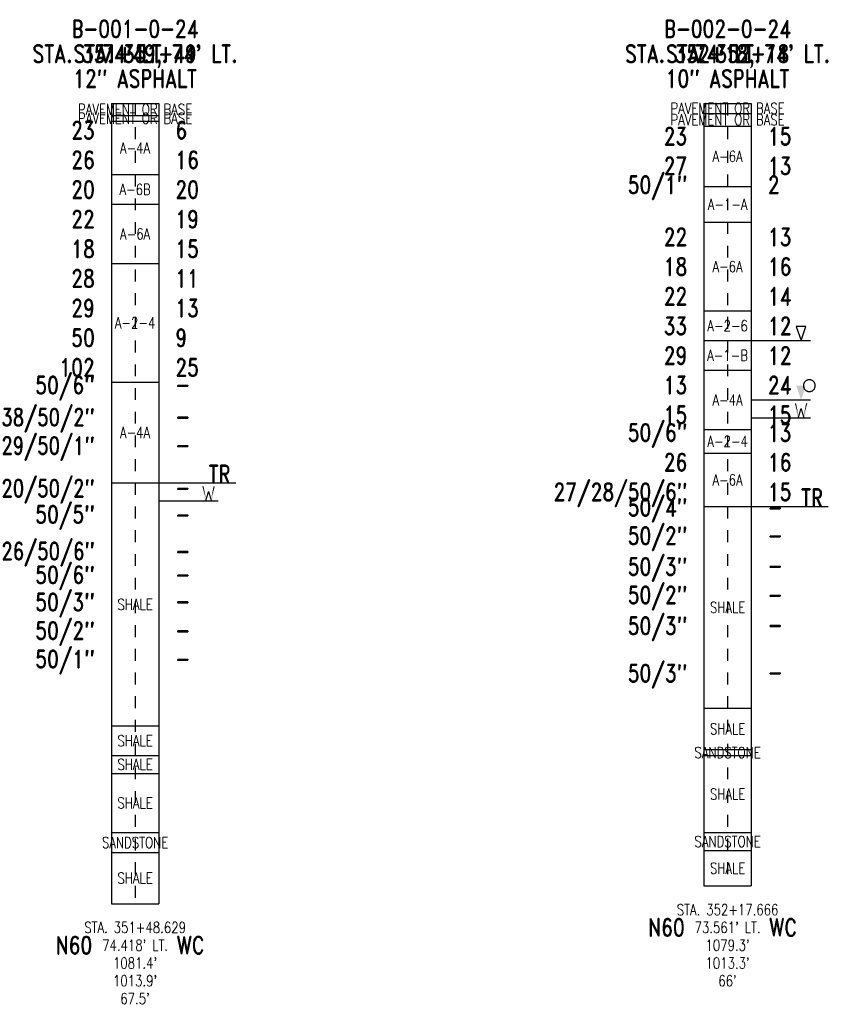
# Model space of a CAD drawing. Extents: x -0.97 to 5.85, y -0.85 to 7.46.
import ezdxf
from ezdxf.enums import TextEntityAlignment as Align

# ---------------------------------------------------------------- set-up
doc = ezdxf.new("R2010")
doc.units = 0
doc.linetypes.add('Dash', pattern=[0.12, 0.08, -0.04])
doc.linetypes.add('Solid', pattern=[0])
doc.layers.get('0').update_dxf_attribs({"linetype": 'Solid'})
for name, color, linetype in [('GT_PROJECT_CELLS', 7, 'Solid'), ('GT_PROJECT_SOIL_BORING', 7, 'Solid'), ('GT_PROJECT_TEXT', 7, 'Solid'), ('GT_PROJECT_TEXT_2', 7, 'Solid'), ('GT_PROJECT_TEXT_3', 7, 'Solid'), ('SC_SCRATCH1', 7, 'Solid'), ('SC_SCRATCH2', 7, 'Solid'), ('SC_SCRATCH3', 7, 'Solid'), ('SC_SCRATCH4', 7, 'Solid'), ('SC_SCRATCH5', 7, 'Solid'), ('SC_SCRATCH6', 7, 'Solid'), ('SC_SCRATCH9', 7, 'Solid')]:
    doc.layers.add(name, color=color, linetype=linetype)
doc.styles.add('ROMAND', font='romand', dxfattribs={"height": 1})

# ---------------------------------------------------------------- blocks, each defined once
blk = doc.blocks.new('DGRFC_OHDOT$FREE$WATER')
at = {"color": 7}
for points in [[(-0.035, 0.08), (-0.0193, 0), (-0.035, 0.08), (-0.0151, 0.0142)], [(-0.035, 0.08), (-0.0151, 0.0142), (-0.035, 0.08), (-0.028, 0.08)], [(0.035, 0.08), (0.028, 0.08), (0.035, 0.08), (0.0151, 0.0142)], [(0.0193, 0), (0.035, 0.08), (0.0193, 0), (0.0151, 0.0142)], [(-0.0193, 0), (-0.0123, 0), (-0.0193, 0), (0, 0.0415)], [(-0.0193, 0), (0, 0.0415), (-0.0193, 0), (-0.0151, 0.0142)], [(0, 0.0415), (-0.0035, 0.0533), (0, 0.0415), (-0.0151, 0.0142)], [(0.0151, 0.0142), (0.0035, 0.0533), (0.0151, 0.0142), (-0.0035, 0.0533)], [(0, 0.0415), (0.0151, 0.0142), (0, 0.0415), (-0.0035, 0.0533)], [(0, 0.0415), (0.0123, 0), (0, 0.0415), (0.0193, 0)], [(0, 0.0415), (0.0193, 0), (0, 0.0415), (0.0151, 0.0142)]]:
    blk.add_solid(points, dxfattribs=at)
blk = doc.blocks.new('DGRFC_OHDOT$WTLEV1')
at = {"color": 7, "linetype": 'Solid'}
blk.add_lwpolyline([(0, 0), (0.04, 0.12), (-0.04, 0.12), (0, 0)], dxfattribs=at)
blk = doc.blocks.new('DGRFC_OHDOT$WTLEV2')
at = {"color": 7}
blk.add_solid([(0, 0), (0.04, 0.12), (0, 0), (-0.04, 0.12)], dxfattribs=at)
blk = doc.blocks.new('DGRFC_CIRCLE')
at = {"color": 7, "linetype": 'Solid'}
blk.add_lwpolyline([(0, -0.5), (0.039, -0.498), (0.078, -0.494), (0.117, -0.486), (0.155, -0.476), (0.191, -0.462), (0.227, -0.446), (0.261, -0.426), (0.294, -0.405), (0.325, -0.38), (0.354, -0.354), (0.38, -0.325), (0.405, -0.294), (0.426, -0.261), (0.446, -0.227), (0.462, -0.191), (0.476, -0.155), (0.486, -0.117), (0.494, -0.078), (0.498, -0.039), (0.5, 0), (0.498, 0.039), (0.494, 0.078), (0.486, 0.117), (0.476, 0.155), (0.462, 0.191), (0.446, 0.227), (0.426, 0.261), (0.405, 0.294), (0.38, 0.325), (0.354, 0.354), (0.325, 0.38), (0.294, 0.405), (0.261, 0.426), (0.227, 0.446), (0.191, 0.462), (0.155, 0.476), (0.117, 0.486), (0.078, 0.494), (0.039, 0.498), (0, 0.5), (-0.039, 0.498), (-0.078, 0.494), (-0.117, 0.486), (-0.155, 0.476), (-0.191, 0.462), (-0.227, 0.446), (-0.261, 0.426), (-0.294, 0.405), (-0.325, 0.38), (-0.354, 0.354), (-0.38, 0.325), (-0.405, 0.294), (-0.426, 0.261), (-0.446, 0.227), (-0.462, 0.191), (-0.476, 0.155), (-0.486, 0.117), (-0.494, 0.078), (-0.498, 0.039), (-0.5, 0), (-0.498, -0.039), (-0.494, -0.078), (-0.486, -0.117), (-0.476, -0.155), (-0.462, -0.191), (-0.446, -0.227), (-0.426, -0.261), (-0.405, -0.294), (-0.38, -0.325), (-0.354, -0.354), (-0.325, -0.38), (-0.294, -0.405), (-0.261, -0.426), (-0.227, -0.446), (-0.191, -0.462), (-0.155, -0.476), (-0.117, -0.486), (-0.078, -0.494), (-0.039, -0.498), (0, -0.5)], dxfattribs=at)

msp = doc.modelspace()

# ---------------------------------------------------------------- linework, layer by layer
at = {"layer": 'GT_PROJECT_CELLS', "color": 7, "linetype": 'Solid'}
for points in [[(5.2, 4.75), (5.7, 4.75)], [(5.2, 4.25), (5.7, 4.25)], [(5.2, 4.1), (5.7, 4.1)], [(0.2, 3.4), (0.7, 3.4)]]:
    msp.add_lwpolyline(points, dxfattribs=at)
at = {"layer": 'GT_PROJECT_SOIL_BORING', "color": 7, "linetype": 'Solid'}
for points in [[(-0.2, 6.75), (0.2, 6.75)], [(-0.2, 6.75), (-0.2, 0)], [(0.2, 6.75), (0.2, 0)], [(4.8, 6.75), (5.2, 6.75)], [(4.8, 6.75), (4.8, 0.15)], [(5.2, 6.75), (5.2, 0.15)], [(-0.2, 6.65), (0.2, 6.65)], [(4.8, 6.667), (5.2, 6.667)], [(-0.2, 6.6), (0.2, 6.6)], [(4.8, 6.558), (5.2, 6.558)], [(-0.2, 6.15), (0.2, 6.15)], [(4.8, 6.05), (5.2, 6.05)], [(-0.2, 5.9), (0.2, 5.9)], [(4.8, 5.75), (5.2, 5.75)], [(-0.2, 5.4), (0.2, 5.4)], [(4.8, 5), (5.2, 5)], [(4.8, 4.75), (5.2, 4.75)], [(4.8, 4.5), (5.2, 4.5)], [(-0.2, 4.4), (0.2, 4.4)], [(4.8, 4), (5.2, 4)], [(4.8, 3.8), (5.2, 3.8)], [(-0.2, 3.55), (0.2, 3.55)], [(4.8, 3.35), (5.2, 3.35)], [(4.8, 1.65), (5.2, 1.65)], [(-0.2, 1.5), (0.2, 1.5)], [(-0.2, 1.25), (0.2, 1.25)], [(4.8, 1.3), (5.2, 1.3)], [(4.8, 1.25), (5.2, 1.25)], [(-0.2, 1.1), (0.2, 1.1)], [(-0.2, 0.6), (0.2, 0.6)], [(4.8, 0.6), (5.2, 0.6)], [(-0.2, 0.433), (0.2, 0.433)], [(4.8, 0.45), (5.2, 0.45)], [(4.8, 0.15), (5.2, 0.15)], [(-0.2, 0), (0.2, 0)]]:
    msp.add_lwpolyline(points, dxfattribs=at)
at = {"layer": 'GT_PROJECT_TEXT', "color": 7, "linetype": 'Solid'}
for points in [[(0.2, 3.55), (0.85, 3.55)], [(5.2, 3.35), (5.85, 3.35)]]:
    msp.add_lwpolyline(points, dxfattribs=at)
at = {"layer": 'SC_SCRATCH4', "color": 7, "linetype": 'Dash'}
for points in [[(0, 6.75), (0, 0)], [(5, 6.75), (5, 0.15)]]:
    msp.add_lwpolyline(points, dxfattribs=at)

# ---------------------------------------------------------------- block references
at = {"layer": 'GT_PROJECT_CELLS'}
for name, p in [('DGRFC_OHDOT$WTLEV1', (5.62, 4.75)), ('DGRFC_OHDOT$WTLEV2', (5.62, 4.25))]:
    msp.add_blockref(name, p, dxfattribs=at)
for name, p, xscale, yscale in [('DGRFC_CIRCLE', (5.69, 4.37), 0.100000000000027, 0.100000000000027), ('DGRFC_OHDOT$FREE$WATER', (5.62, 4.1), 1.5, 1.5), ('DGRFC_OHDOT$FREE$WATER', (0.62, 3.4), 1.5, 1.5)]:
    msp.add_blockref(name, p, dxfattribs=dict(at, xscale=xscale, yscale=yscale))

# ---------------------------------------------------------------- texts
at = {"layer": 'GT_PROJECT_TEXT', "color": 7, "style": 'ROMAND', "width": 0.78}
for s, p in [('B-001-0-24', (0, 7.38)), ('B-002-0-24', (5, 7.38)), ('12" ASPHALT', (0, 6.96)), ('10" ASPHALT', (5, 6.96))]:
    msp.add_text(s, height=0.1488, dxfattribs=at).set_placement(p, align=Align.MIDDLE_CENTER)
at = {"layer": 'GT_PROJECT_TEXT_2', "color": 7, "style": 'ROMAND', "width": 0.78}
for p in [(0, 7.17), (5, 7.17)]:
    msp.add_text("74' LT.", height=0.1488, dxfattribs=at).set_placement(p, align=Align.MIDDLE_CENTER)
at = {"layer": 'GT_PROJECT_TEXT_3', "color": 7, "style": 'ROMAND', "width": 0.78}
for s, p in [('STA. 351+49', (0, 7.17)), ('STA. 352+18', (5, 7.17))]:
    msp.add_text(s, height=0.1488, dxfattribs=at).set_placement(p, align=Align.MIDDLE_CENTER)
at = {"layer": 'SC_SCRATCH1', "color": 7, "style": 'ROMAND', "width": 0.78}
for s, p in [('PAVEMENT OR BASE', (0, 6.7)), ('PAVEMENT OR BASE', (5, 6.7085)), ('PAVEMENT OR BASE', (0, 6.625)), ('PAVEMENT OR BASE', (5, 6.6125)), ('A-4A', (0, 6.375)), ('A-6A', (5, 6.304)), ('A-6B', (0, 6.025)), ('A-1-A', (5, 5.9)), ('A-6A', (0, 5.65)), ('A-6A', (5, 5.375)), ('A-2-4', (0, 4.9)), ('A-2-6', (5, 4.875)), ('A-1-B', (5, 4.625)), ('A-4A', (5, 4.25)), ('A-4A', (0, 3.975)), ('A-2-4', (5, 3.9)), ('A-6A', (5, 3.575)), ('SHALE', (0, 2.525)), ('SHALE', (5, 2.5)), ('SHALE', (5, 1.475)), ('SHALE', (0, 1.375)), ('SANDSTONE', (5, 1.275)), ('SHALE', (0, 1.175)), ('SHALE', (5, 0.925)), ('SHALE', (0, 0.85)), ('SANDSTONE', (0, 0.5165)), ('SANDSTONE', (5, 0.525)), ('SHALE', (5, 0.3)), ('SHALE', (0, 0.2165))]:
    msp.add_text(s, height=0.093, dxfattribs=at).set_placement(p, align=Align.MIDDLE_CENTER)
at = {"layer": 'SC_SCRATCH2', "color": 7, "style": 'ROMAND', "width": 0.78}
for s, p in [('STA. 352+17.666', (5, -0.05)), ('STA. 351+48.629', (0, -0.2)), ("73.561' LT.", (5, -0.2)), ("74.418' LT.", (0, -0.35)), ("1079.3'", (5, -0.35)), ("1081.4'", (0, -0.5)), ("1013.3'", (5, -0.5)), ("1013.9'", (0, -0.65)), ("66'", (5, -0.65)), ("67.5'", (0, -0.8))]:
    msp.add_text(s, height=0.093, dxfattribs=at).set_placement(p, align=Align.MIDDLE_CENTER)
at = {"layer": 'SC_SCRATCH3', "color": 7, "style": 'ROMAND', "width": 0.78}
for s, p in [("STA. 351+49, 74' LT.", (0, 7.17)), ("STA. 352+18, 74' LT.", (5, 7.17))]:
    msp.add_text(s, height=0.1488, dxfattribs=at).set_placement(p, align=Align.MIDDLE_CENTER)
at = {"layer": 'SC_SCRATCH5', "color": 7, "style": 'ROMAND', "width": 0.78}
for s, p in [('23', (-0.34, 6.45)), ('23', (4.66, 6.4)), ('26', (-0.34, 6.2)), ('27', (4.66, 6.15)), ('50/1"', (4.66, 5.99)), ('20', (-0.34, 5.95)), ('22', (-0.34, 5.7)), ('22', (4.66, 5.55)), ('18', (-0.34, 5.45)), ('18', (4.66, 5.3)), ('28', (-0.34, 5.2)), ('22', (4.66, 5.05)), ('29', (-0.34, 4.95)), ('33', (4.66, 4.8)), ('50', (-0.34, 4.7)), ('29', (4.66, 4.55)), ('102', (-0.34, 4.45)), ('50/6"', (-0.34, 4.3)), ('13', (4.66, 4.3)), ('38/50/2"', (-0.34, 4.03)), ('15', (4.66, 4.05)), ('50/6"', (4.66, 3.9)), ('29/50/1"', (-0.34, 3.79)), ('26', (4.66, 3.65)), ('20/50/2"', (-0.34, 3.43)), ('27/28/50/6"', (4.66, 3.4)), ('50/4"', (4.66, 3.27)), ('50/5"', (-0.34, 3.21)), ('50/2"', (4.66, 3.03)), ('26/50/6"', (-0.34, 2.9)), ('50/3"', (4.66, 2.77)), ('50/6"', (-0.34, 2.7)), ('50/2"', (4.66, 2.53)), ('50/3"', (-0.34, 2.47)), ('50/3"', (4.66, 2.27)), ('50/2"', (-0.34, 2.23)), ('50/1"', (-0.34, 1.99)), ('50/3"', (4.66, 1.87))]:
    msp.add_text(s, height=0.1488, dxfattribs=at).set_placement(p, align=Align.RIGHT)
at = {"layer": 'SC_SCRATCH6', "color": 7, "style": 'ROMAND', "width": 0.78}
for s, p in [('6', (0.34, 6.45)), ('15', (5.34, 6.4)), ('16', (0.34, 6.2)), ('13', (5.34, 6.15)), ('20', (0.34, 5.95)), ('2', (5.34, 5.99)), ('19', (0.34, 5.7)), ('13', (5.34, 5.55)), ('15', (0.34, 5.45)), ('16', (5.34, 5.3)), ('11', (0.34, 5.2)), ('14', (5.34, 5.05)), ('13', (0.34, 4.95)), ('12', (5.34, 4.8)), ('9', (0.34, 4.7)), ('12', (5.34, 4.55)), ('25', (0.34, 4.45)), ('24', (5.34, 4.3)), ('-', (0.34, 4.301)), ('15', (5.34, 4.05)), ('-', (0.34, 4.033)), ('13', (5.34, 3.9)), ('-', (0.34, 3.792)), ('16', (5.34, 3.65)), ('TR', (0.62, 3.55)), ('-', (0.34, 3.433)), ('15', (5.34, 3.4)), ('TR', (5.62, 3.35)), ('-', (5.34, 3.267)), ('-', (0.34, 3.208)), ('-', (5.34, 3.03)), ('-', (0.34, 2.9)), ('-', (5.34, 2.775)), ('-', (0.34, 2.701)), ('-', (5.34, 2.53)), ('-', (0.34, 2.475)), ('-', (5.34, 2.275)), ('-', (0.34, 2.23)), ('-', (0.34, 1.99)), ('-', (5.34, 1.875))]:
    msp.add_text(s, height=0.1488, dxfattribs=at).set_placement(p)
at = {"layer": 'SC_SCRATCH9', "color": 7, "style": 'ROMAND', "width": 0.78}
for s, p in [('N60', (4.4839, -0.2)), ('WC', (5.4673, -0.2)), ('N60', (-0.5161, -0.35)), ('WC', (0.4673, -0.35))]:
    msp.add_text(s, height=0.1488, dxfattribs=at).set_placement(p, align=Align.MIDDLE_CENTER)

doc.saveas('drawing.dxf')
